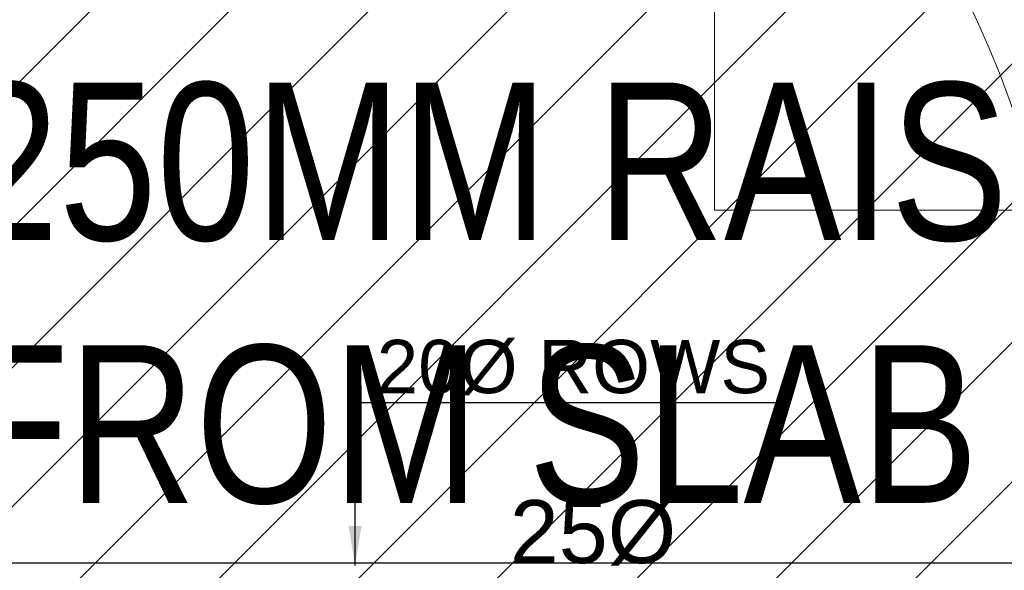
# Model space of a CAD drawing. Header units: millimetres. Extents: x -226731 to 126254, y -16359 to 60195.
# Tile 72 of 256: x -162867 to -161617, y 19642 to 20341. Entities that reach past the tile are written whole.
import ezdxf

# ---------------------------------------------------------------- set-up
doc = ezdxf.new("R2010")
doc.units = ezdxf.units.MM
doc.header["$LTSCALE"] = 0.1
doc.header["$MEASUREMENT"] = 0
doc.linetypes.add('CENTER', pattern=[2, 1.25, -0.25, 0.25, -0.25])
doc.linetypes.add('CONTINOUS', pattern=[0, 0, 0])
for name, color, linetype, lineweight in [('-P-Text', 7, 'Continuous', 18), ('0_CCE_ FF_SIDE WALL SPRINKLER', 6, 'Continuous', 0), ('0_CCE_FF_100 DIA PIPE', 11, 'Continuous', 0), ('EQUIPMENT', 30, 'Continuous', 5), ('SPRINKLER COVERAGE AREA', 1, 'Continuous', 9), ('TEXT', 70, 'Continuous', 5)]:
    doc.layers.add(name, color=color, linetype=linetype, lineweight=lineweight)
for name, color, linetype in [('0_CCE_PL Domestic pipe', 5, 'DOMESTIC_LINE'), ('0_CCE_PLUMBIMG TEXT', 8, 'Continuous'), ('FIRE FIGHTING SERVICES', 5, 'Continuous'), ('NPC-P-Waste Water Pipe', 5, 'Continuous')]:
    doc.layers.add(name, color=color, linetype=linetype)
doc.styles.add('ARIAL', font='arial.ttf')
doc.styles.add('Dominos CV Raman - X base$0$50', font='arial.ttf', dxfattribs={"height": 75})
doc.styles.add('romance', font='romans.shx', dxfattribs={"width": 0.8})
doc.styles.add('ROMAND', font='ROMAND.shx', dxfattribs={"width": 0.8, "height": 225})
doc.styles.add('S2-ARIAL', font='arial.ttf')
doc.linetypes.add('DOMESTIC_LINE', pattern='A,0.5,-0.2,["DWS",ARIAL,S=0.1,R=0,X=-0.1,Y=-0.05],-0.25', length=0.95)
doc.dimstyles.new('C', dxfattribs={"dimtxt": 175, "dimasz": 125, "dimexe": 100, "dimexo": 100, "dimgap": 100, "dimtad": 1, "dimdec": 0, "dimzin": 0, "dimdsep": 46, "dimtxsty": 'ROMAND', "dimcen": 0, "dimclrd": 5, "dimclre": 5, "dimclrt": 2, "dimadec": 0, "dimazin": 0, "dimtfac": 1, "dimtdec": 0, "dimtix": 1, "dimtmove": 2, "dimatfit": 3, "dimfxl": 0, "dimfrac": 1, "dimtolj": 1, "dimtzin": 0, "dimarcsym": 0})

# ---------------------------------------------------------------- blocks, each defined once
blk = doc.blocks.new('A$C67E6678E')
at = {"layer": 'NPC-P-Waste Water Pipe', "true_color": 0xcd6928}
h = blk.add_hatch(dxfattribs=at)
h.set_pattern_fill('ANSI31', color=32, scale=1000)
h.set_pattern_definition([(45, (164851.16, -10699.63), (-88.38835, 88.38835), [])])
h.paths.add_polyline_path([(10643.2, 4336.7), (6342.1, 4336.7), (6342.1, 4814.1), (5642.5, 4814.1), (5642.5, 4508.5), (2241, 4508.5), (2241, 4950), (1634.9, 4950), (1634.9, 6045.3), (842.5, 6045.3), (842.5, 10025), (10643.2, 10025)])
at = {"layer": '-P-Text', "color": 0, "linetype": 'Continuous', "insert": (1909.8, 9561.1, 0), "char_height": 200, "width": 2435.176, "attachment_point": 1, "style": 'romance'}
blk.add_mtext('{\\fArial|b0|i0|c0|p34;250MM RAISED AREA\\PFROM SLAB LEVEL}', dxfattribs=at)
blk = doc.blocks.new('A$C2AD535C3')
at = {"layer": 'SPRINKLER COVERAGE AREA', "color": 1}
blk.add_circle((0, 0), 2500, dxfattribs=at)
blk = doc.blocks.new('G$C3584CA52')
at = {"layer": '0_CCE_ FF_SIDE WALL SPRINKLER', "color": 240, "xscale": -0.6, "yscale": 0.6, "zscale": 0.6}
blk.add_blockref('A$C2AD535C3', (0, -1500), dxfattribs=at)
at = {"layer": '0_CCE_FF_100 DIA PIPE', "color": 7, "linetype": 'CENTER', "ltscale": 5, "insert": (773.6, -1572.7, 0), "char_height": 80, "width": 747.865, "attachment_point": 7, "style": 'S2-ARIAL'}
blk.add_mtext('25Ø ', dxfattribs=at)
blk = doc.blocks.new('A$C643D7E06')
at = {"layer": '0_CCE_PL Domestic pipe', "color": 30, "linetype": 'CONTINOUS', "lineweight": -3, "ltscale": 150, "true_color": 0xf8991e}
blk.add_line((7049.8, 8951, 0), (1670.9, 8951, 0), dxfattribs=at)
at = {"layer": '0_CCE_PLUMBIMG TEXT', "color": 7, "lineweight": 0, "insert": (2437.6, 9234.6), "char_height": 67.71, "width": 634.49, "attachment_point": 1, "style": 'S2-ARIAL'}
blk.add_mtext('20Ø ROWS', dxfattribs=at)
at = {"layer": '-P-Text', "color": 0, "linetype": 'Continuous'}
blk.add_leader([(2410, 8948.2, 0), (2410, 9154.9, 0), (2944.8, 9154.9, 0)], dimstyle='C', override={"dimtxt": 225, "dimasz": 50, "dimtad": 0, "dimclrd": 0, "dimfxl": 0, "dimarcsym": 1}, dxfattribs=at)

msp = doc.modelspace()

# ---------------------------------------------------------------- linework, layer by layer
at = {"layer": 'EQUIPMENT', "color": 8}
msp.add_lwpolyline([(-161084.6, 20623.9), (-161084.6, 20098.8), (-161984.7, 20098.8), (-161984.7, 20623.9)], close=True, dxfattribs=at)

# ---------------------------------------------------------------- block references
at = {"layer": '0_CCE_PL Domestic pipe', "color": 0}
msp.add_blockref('A$C643D7E06', (-164851.2, 10699.6), dxfattribs=at)
at = {"layer": 'FIRE FIGHTING SERVICES'}
msp.add_blockref('G$C3584CA52', (-163018.3, 21220.5), dxfattribs=at)
at = {"layer": 'NPC-P-Waste Water Pipe', "color": 0}
msp.add_blockref('A$C67E6678E', (-164851.2, 10699.6), dxfattribs=at)

# ---------------------------------------------------------------- texts
at = {"layer": 'TEXT', "color": 8, "lineweight": 0, "ltscale": 100, "char_height": 75, "width": 199.215, "attachment_point": 1, "style": 'Dominos CV Raman - X base$0$50'}
for insert in [(-158157.4, 20125, 0), (-157426.3, 20110.6, 0)]:
    msp.add_mtext('\\pi-76.30502;EMPTY \\P\\pi-87.12528;DOUGH \\P\\pi-38.47248;TRAY', dxfattribs=dict(at, insert=insert))

doc.saveas('drawing.dxf')
